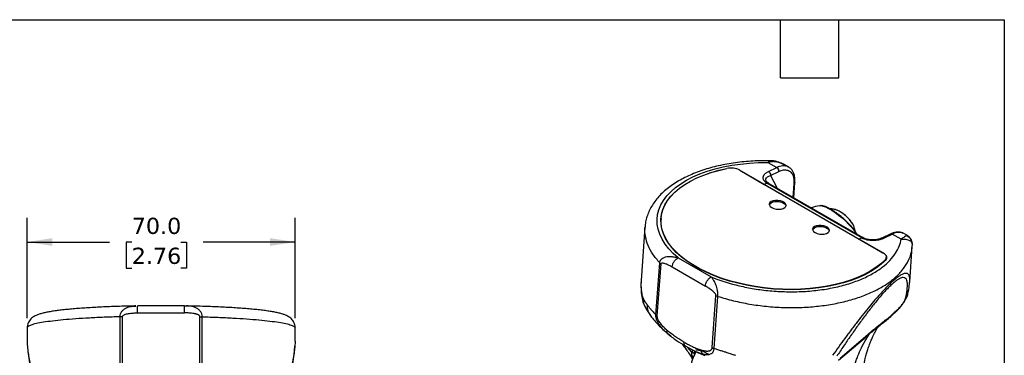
# Model space of a CAD drawing. Header units: millimetres. Extents: x 13 to 546, y 13 to 419.
# Tile 23 of 23: x 289 to 546, y 331 to 419. Entities that reach past the tile are written whole.
import ezdxf

# ---------------------------------------------------------------- set-up
doc = ezdxf.new("R2010")
doc.units = ezdxf.units.MM
doc.header["$LTSCALE"] = 2
doc.linetypes.add('SLD-Solid', pattern=[0])
doc.layers.add('DIMENSIONS', color=140, linetype='SLD-Solid', lineweight=25)
doc.layers.add('TEXT', color=140, linetype='SLD-Solid', lineweight=25)
doc.styles.add('SLDTEXTSTYLE0', font='VERDANA.TTF')
doc.dimstyles.new('SLDDIMSTYLE1', dxfattribs={"dimtxt": 4.316016, "dimasz": 6.604, "dimexe": 0, "dimexo": 0.0625, "dimgap": 1.079004, "dimtad": 0, "dimtih": 1, "dimtoh": 1, "dimrnd": 1e-09, "dimzin": 4, "dimdsep": 46, "dimtxsty": 'SLDTEXTSTYLE0', "dimsah": 1, "dimcen": 0.09, "dimadec": 0, "dimazin": 1, "dimtfac": 1, "dimtofl": 0, "dimtmove": 0, "dimatfit": 3, "dimfxl": 0, "dimfrac": 2, "dimtolj": 1, "dimtzin": 12, "dimarcsym": 0})

# ---------------------------------------------------------------- blocks, each defined once
blk = doc.blocks.new('_D_5')
at = {"layer": 'DIMENSIONS'}
for p, q in [((290.88, 341.08), (290.88, 367.33)), ((360.88, 341.08), (360.88, 367.33)), ((290.88, 360.98), (312.36, 360.98)), ((318.21, 360.98), (316.76, 360.98)), ((316.76, 360.98), (316.76, 354.12)), ((331.03, 360.98), (332.48, 360.98)), ((332.48, 360.98), (332.48, 354.12)), ((360.88, 360.98), (336.88, 360.98)), ((316.76, 354.12), (318.21, 354.12)), ((332.48, 354.12), (331.03, 354.12))]:
    blk.add_line(p, q, dxfattribs=at)
for points in [[(290.88, 360.98), (297.49, 359.97), (297.49, 362)], [(360.88, 360.98), (354.28, 362), (354.28, 359.97)]]:
    blk.add_solid(points, dxfattribs=at)
at = {"layer": 'DIMENSIONS', "char_height": 4.233, "attachment_point": 1, "style": 'SLDTEXTSTYLE0'}
for s, insert in [('70.0', (318.21, 367.33)), ('2.76', (318.21, 359.5))]:
    blk.add_mtext(s, dxfattribs=dict(at, insert=insert))

msp = doc.modelspace()

# ---------------------------------------------------------------- linework, layer by layer
for p, q in [((484.365, 381.796), (486.699, 380.449)), ((487.288, 381.796), (487.406, 381.732)), ((489.767, 380.568), (488.848, 381.098)), ((473.605, 380.212), (473.606, 380.214)), ((477.048, 379.737), (483.422, 376.057)), ((477.048, 379.737), (514.396, 358.177)), ((484.518, 379.41), (486.699, 380.449)), ((485.034, 378.404), (487.215, 379.443)), ((485.034, 378.404), (486.801, 375.049)), ((484.114, 376.387), (483.422, 376.057)), ((484.111, 376.386), (483.422, 376.057)), ((483.422, 376.057), (508.171, 361.77)), ((508.86, 362.098), (484.111, 376.386)), ((509.21, 362.113), (484.462, 376.399)), ((491.149, 376.234), (490.891, 372.687)), ((491.096, 372.57), (491.384, 376.546)), ((497.806, 370.483), (498.076, 370.499)), ((456.415, 366.333), (456.406, 366.28)), ((456.458, 367.17), (456.437, 366.872)), ((452.251, 364.875), (451.24, 350.949)), ((516.428, 363.102), (514.247, 362.064)), ((514.64, 362.021), (516.821, 363.059)), ((519.155, 361.712), (516.821, 363.059)), ((520.809, 362.648), (519.89, 363.178)), ((520.785, 362.65), (520.807, 362.644)), ((508.863, 362.1), (508.171, 361.77)), ((508.86, 362.098), (508.171, 361.77)), ((514.545, 358.091), (508.171, 361.77)), ((522.042, 360.378), (522.087, 360.182)), ((522.065, 359.864), (522.082, 360.236)), ((522.071, 360.38), (522.071, 360.658)), ((514.545, 358.085), (514.545, 358.091)), ((521.397, 350.574), (522.067, 359.807)), ((455.109, 341.934), (456.098, 355.551)), ((455.475, 341.651), (456.464, 355.268)), ((460.884, 356.855), (469.557, 351.848)), ((514.952, 356.08), (514.971, 356.339)), ((515.251, 356.658), (515.273, 356.955)), ((459.352, 354.486), (468.024, 349.479)), ((521.367, 350.278), (521.391, 350.574)), ((469.801, 333.381), (470.789, 346.999)), ((470.303, 333.162), (471.291, 346.78)), ((318.637, 344.203), (319.298, 344.242)), ((332.022, 344.277), (319.726, 344.277)), ((319.75, 344.223), (319.75, 344.251)), ((319.75, 342.451), (332.015, 342.451)), ((332.977, 344.218), (331.983, 344.26)), ((332.015, 344.222), (332.015, 344.251)), ((333.145, 344.209), (332.471, 344.245)), ((452.362, 343.745), (453.769, 341.618)), ((452.383, 343.834), (452.42, 343.754)), ((516.766, 341.816), (517.906, 342.893)), ((315.138, 325.468), (315.139, 341.447)), ((315.752, 325.477), (315.753, 341.455)), ((336.012, 325.477), (336.012, 341.455)), ((336.626, 325.468), (336.626, 341.447)), ((290.882, 338.544), (290.882, 335.064)), ((360.882, 335.047), (360.882, 338.544)), ((458.985, 336.361), (458.149, 337.046)), ((458.244, 336.958), (458.984, 336.36)), ((502.786, 330.063), (510.102, 336.331)), ((503.209, 330.606), (510.525, 336.875)), ((510.525, 336.875), (510.101, 336.332)), ((462.147, 334.103), (463.068, 332.83)), ((462.747, 333.844), (464.868, 332.728)), ((464.524, 332.156), (463.487, 333.454)), ((464.425, 332.926), (464.857, 332.709)), ((465.19, 332.154), (465.331, 332.485))]:
    msp.add_line(p, q)
at = {"flags": 128}
for points in [[(460.884, 356.855), (459.59, 358.019), (458.46, 359.224), (457.5, 360.462), (456.716, 361.726), (456.111, 363.008), (455.691, 364.302), (455.457, 365.599), (455.41, 366.892), (455.552, 368.173), (455.881, 369.435), (456.394, 370.67), (457.09, 371.871), (457.964, 373.031), (459.011, 374.143), (460.225, 375.2), (461.598, 376.197), (463.123, 377.128), (464.79, 377.986), (466.591, 378.767), (468.513, 379.466), (470.546, 380.08), (472.678, 380.604), (474.896, 381.036), (477.188, 381.373), (479.539, 381.612), (481.936, 381.754), (484.365, 381.796)], [(515.12, 356.248), (513.981, 355.197), (512.683, 354.204), (511.233, 353.275), (509.64, 352.416), (507.912, 351.632), (506.062, 350.927), (504.099, 350.306), (502.035, 349.772), (499.884, 349.329), (497.657, 348.98), (495.369, 348.725), (493.032, 348.568), (490.661, 348.509), (488.27, 348.548), (485.874, 348.685), (483.486, 348.919), (481.122, 349.249), (478.795, 349.673), (476.519, 350.188), (474.308, 350.791), (472.176, 351.479), (470.134, 352.247), (468.196, 353.091), (466.372, 354.006), (464.674, 354.986), (463.112, 356.025), (461.696, 357.118), (460.433, 358.257), (459.332, 359.436), (458.399, 360.648), (457.64, 361.885), (457.058, 363.14), (456.659, 364.406), (456.443, 365.675), (456.413, 366.939), (456.568, 368.19), (456.908, 369.422), (457.431, 370.626), (458.133, 371.797), (459.01, 372.925), (460.057, 374.006), (461.268, 375.031), (462.635, 375.996), (464.151, 376.895), (465.806, 377.721), (467.589, 378.47), (469.492, 379.138), (471.501, 379.72), (473.606, 380.214)], [(514.971, 356.339), (513.838, 355.29), (512.546, 354.299), (511.102, 353.372), (509.515, 352.514), (507.794, 351.731), (505.95, 351.027), (503.993, 350.406), (501.937, 349.873), (499.792, 349.431), (497.572, 349.081), (495.29, 348.827), (492.96, 348.669), (490.596, 348.609), (488.212, 348.647), (485.822, 348.783), (483.441, 349.016), (481.083, 349.345), (478.762, 349.767), (476.492, 350.28), (474.287, 350.882), (472.16, 351.567), (470.124, 352.333), (468.191, 353.175), (466.372, 354.087), (464.679, 355.065), (463.122, 356.101), (461.71, 357.191), (460.451, 358.327), (459.353, 359.503), (458.423, 360.712), (457.666, 361.945), (457.087, 363.197), (456.69, 364.459), (456.476, 365.725), (456.447, 366.985), (456.603, 368.233), (456.944, 369.461), (457.466, 370.662), (458.168, 371.829), (459.044, 372.954), (460.09, 374.031), (461.3, 375.053), (462.665, 376.015), (464.178, 376.91), (465.83, 377.733), (467.61, 378.479), (469.509, 379.144), (471.514, 379.723), (473.615, 380.214)], [(484.712, 370.724), (484.863, 370.984), (485.21, 371.258), (485.705, 371.457), (486.305, 371.564), (486.955, 371.569), (487.598, 371.472), (488.178, 371.281), (488.641, 371.013), (488.948, 370.693), (489.064, 370.408)], [(485.349, 369.977), (485.876, 369.745), (486.495, 369.599), (487.149, 369.552), (487.781, 369.609), (488.334, 369.764), (488.76, 370.003), (489.021, 370.306), (489.093, 370.645), (488.97, 370.99), (488.663, 371.311), (488.199, 371.578), (487.62, 371.769), (486.977, 371.866), (486.326, 371.861), (485.727, 371.754), (485.232, 371.555), (484.884, 371.281), (484.716, 370.957), (484.742, 370.611), (484.959, 370.274), (485.349, 369.977)], [(498.076, 370.499), (498.16, 370.495), (498.731, 370.389), (499.411, 370.149), (500.182, 369.782), (501.022, 369.296), (501.91, 368.706), (502.821, 368.028), (503.73, 367.28), (504.612, 366.482), (505.443, 365.657), (506.2, 364.827), (506.863, 364.014), (507.414, 363.24), (507.507, 363.095)], [(456.437, 366.872), (456.426, 366.688), (456.419, 365.981)], [(496.663, 363.445), (497.19, 363.213), (497.808, 363.068), (498.462, 363.021), (499.094, 363.078), (499.648, 363.233), (500.074, 363.472), (500.334, 363.775), (500.407, 364.114), (500.284, 364.459), (499.977, 364.779), (499.513, 365.047), (498.934, 365.238), (498.29, 365.335), (497.64, 365.33), (497.041, 365.223), (496.545, 365.024), (496.198, 364.75), (496.03, 364.425), (496.056, 364.079), (496.273, 363.743), (496.663, 363.445)], [(506.544, 365.648), (506.721, 365.295), (506.735, 365.261)], [(496.026, 364.193), (496.177, 364.452), (496.524, 364.727), (497.019, 364.926), (497.618, 365.033), (498.269, 365.038), (498.912, 364.941), (499.491, 364.75), (499.955, 364.482), (500.262, 364.161), (500.377, 363.877)], [(514.396, 358.177), (514.698, 357.976), (514.942, 357.755), (515.122, 357.521), (515.234, 357.278), (515.275, 357.032), (515.244, 356.79), (515.142, 356.557), (514.971, 356.339)], [(515.12, 356.248), (515.292, 356.467), (515.394, 356.7), (515.426, 356.943), (515.385, 357.189), (515.273, 357.433), (515.093, 357.668), (514.848, 357.889), (514.545, 358.091)]]:
    msp.add_lwpolyline(points, dxfattribs=at)
for centre, radius, start, end in [((488.349, 377.625), 3.271, 65.1657, 120.29995), ((474.658, 375.141), 5.18, 62.51677, 101.71731), ((474.662, 375.149), 5.172, 62.51667, 101.68042), ((486.07, 379.491), 1.145, 357.60581, 56.74785), ((484.299, 376.066), 0.371, 64.01194, 120.43999), ((486.71, 367.211), 4.357, 80.652, 104.98286), ((499.289, 361.608), 8.998, 99.48314, 113.14641), ((498.685, 360.873), 9.196, 31.27965, 68.17128), ((498.023, 360.68), 4.357, 80.65591, 104.97899), ((516.584, 362.713), 0.419, 55.61587, 111.88753), ((518.467, 360.252), 3.254, 64.0696, 120.38233), ((509.051, 361.756), 0.392, 68.88092, 119.18321), ((514.338, 356.738), 0.917, 326.2597, 355.01952), ((514.438, 356.543), 0.882, 356.24047, 20.31775), ((473.063, 327.185), 8.998, 145.20505, 170.73127)]:
    msp.add_arc(centre, radius, start, end)
for points, knots in [([(485.074, 382.23), (484.516, 382.239), (483.167, 382.261), (481.045, 382.192), (478.718, 382.039), (476.428, 381.793), (474.185, 381.459), (471.999, 381.037), (469.88, 380.528), (467.836, 379.933), (465.876, 379.252), (464.01, 378.487), (462.247, 377.64), (460.595, 376.711), (459.065, 375.703), (457.667, 374.619), (456.412, 373.464), (455.308, 372.246), (454.366, 370.973), (453.592, 369.655), (452.986, 368.304), (452.56, 366.93), (452.32, 365.786), (452.283, 365.1), (452.272, 364.882)], [0, 0, 0, 0, 0.0334681, 0.0809182, 0.128406, 0.1759462, 0.2235539, 0.2712443, 0.3190321, 0.3669308, 0.4149504, 0.4630955, 0.5113597, 0.5597194, 0.6081158, 0.6564308, 0.7045165, 0.7521858, 0.7992409, 0.8455205, 0.8909495, 0.9355673, 0.9795247, 1, 1, 1, 1]), ([(484.365, 381.796), (484.549, 382.007), (484.782, 382.277), (485.022, 382.204), (485.073, 382.188)], [0, 0, 0, 0, 0.78523468, 1, 1, 1, 1]), ([(487.406, 381.732), (487.336, 381.753), (487.196, 381.796), (486.983, 381.85), (486.768, 381.896), (486.551, 381.934), (486.33, 381.962), (486.108, 381.981), (485.861, 381.99), (485.573, 381.986), (485.223, 381.959), (484.814, 381.901), (484.521, 381.832), (484.365, 381.796)], [0, 0, 0, 0, 0.0690391, 0.1388059, 0.2093426, 0.2806898, 0.3528868, 0.4259717, 0.4999808, 0.5961756, 0.7115581, 0.8461601, 1, 1, 1, 1]), ([(487.314, 381.809), (486.981, 381.915), (486.336, 382.12), (485.585, 382.237), (485.166, 382.229), (485.071, 382.227)], [0, 0, 0, 0, 0.4523023, 0.8751577, 1, 1, 1, 1]), ([(488.848, 381.073), (488.748, 381.139), (488.258, 381.462), (487.698, 381.667), (487.253, 381.831)], [0, 0, 0, 0, 0.2040063, 1, 1, 1, 1]), ([(487.406, 381.732), (487.663, 381.64), (488.149, 381.464), (488.626, 381.24), (488.837, 381.103), (488.847, 381.097)], [0, 0, 0, 0, 0.5140881, 0.9763891, 1, 1, 1, 1]), ([(484.114, 376.387), (484.074, 376.41), (483.994, 376.458), (483.884, 376.532), (483.779, 376.608), (483.682, 376.687), (483.592, 376.768), (483.509, 376.852), (483.433, 376.938), (483.291, 377.121), (483.138, 377.415), (483.095, 377.755), (483.134, 378.031), (483.205, 378.245), (483.319, 378.458), (483.478, 378.669), (483.678, 378.873), (483.92, 379.067), (484.198, 379.249), (484.411, 379.356), (484.518, 379.41)], [0, 0, 0, 0, 0.02666149, 0.05319552, 0.07967299, 0.10616526, 0.13274354, 0.1594784, 0.18643913, 0.21369334, 0.32898085, 0.44770595, 0.5111824, 0.57583947, 0.64335463, 0.71202036, 0.78385454, 0.85537065, 0.92720865, 1, 1, 1, 1]), ([(483.927, 376.881), (483.885, 376.974), (483.793, 377.175), (483.84, 377.571), (484.179, 378.033), (484.748, 378.28), (485.034, 378.404)], [0, 0, 0, 0, 0.1486816, 0.322135, 0.6592225, 1, 1, 1, 1]), ([(484.518, 379.41), (484.666, 379.325), (484.808, 379.166), (484.999, 378.794), (485.047, 378.582), (485.034, 378.404)], [0, 0, 0, 0, 0.5, 0.5, 1, 1, 1, 1]), ([(487.215, 379.443), (487.628, 379.64), (488.037, 379.765), (488.81, 379.864), (489.175, 379.837), (489.833, 379.633), (490.126, 379.456), (490.616, 378.966), (490.813, 378.653), (490.955, 378.284)], [0, 0, 0, 0, 0.25, 0.25, 0.5, 0.5, 0.75, 0.75, 1, 1, 1, 1]), ([(491.148, 378.863), (491.093, 378.999), (490.938, 379.377), (490.579, 379.908), (490.141, 380.354), (489.815, 380.522), (489.702, 380.581)], [0, 0, 0, 0, 0.1838317, 0.5113382, 0.8295936, 1, 1, 1, 1]), ([(490.955, 378.284), (491.015, 378.358), (491.135, 378.505), (491.188, 378.73), (491.14, 378.847), (491.122, 378.891)], [0, 0, 0, 0, 0.3811997, 0.7623994, 1, 1, 1, 1]), ([(490.955, 378.284), (490.981, 378.212), (491.006, 378.141), (491.049, 377.989), (491.067, 377.912), (491.116, 377.672), (491.139, 377.504), (491.167, 377.157), (491.173, 376.977), (491.171, 376.611), (491.161, 376.423), (491.149, 376.234)], [0, 0, 0, 0, 0.125, 0.125, 0.25, 0.25, 0.5, 0.5, 0.75, 0.75, 1, 1, 1, 1]), ([(491.38, 376.486), (491.4, 376.923), (491.441, 377.807), (491.235, 378.541), (491.13, 378.912)], [0, 0, 0, 0, 0.493766, 1, 1, 1, 1]), ([(484.483, 376.39), (484.348, 376.476), (484.083, 376.646), (483.973, 376.808), (483.918, 376.889)], [0, 0, 0, 0, 0.50592631, 1, 1, 1, 1]), ([(491.378, 376.501), (491.378, 376.495), (491.382, 376.457), (491.346, 376.389), (491.272, 376.302), (491.19, 376.257), (491.149, 376.234)], [0, 0, 0, 0, 0.0559905, 0.3706604, 0.6853302, 1, 1, 1, 1]), ([(502.45, 368.426), (502.31, 368.531), (501.893, 368.844), (501.214, 369.288), (500.433, 369.746), (499.697, 370.108), (499.017, 370.36), (498.509, 370.494), (498.24, 370.49), (498.159, 370.489)], [0, 0, 0, 0, 0.0840426, 0.2492555, 0.4151918, 0.582357, 0.7516187, 0.9244966, 1, 1, 1, 1]), ([(502.125, 369.397), (502.074, 369.413), (501.716, 369.528), (501.192, 369.622), (500.717, 369.648), (500.568, 369.655)], [0, 0, 0, 0, 0.10054362, 0.71605905, 1, 1, 1, 1]), ([(506.586, 365.583), (506.534, 365.676), (506.377, 365.957), (506.035, 366.433), (505.542, 367.006), (504.995, 367.555), (504.412, 368.068), (503.813, 368.53), (503.214, 368.921), (502.657, 369.225), (502.31, 369.337), (502.147, 369.389)], [0, 0, 0, 0, 0.0630639, 0.1904136, 0.3103586, 0.4265719, 0.5415649, 0.6567775, 0.7732975, 0.893304, 1, 1, 1, 1]), ([(506.348, 364.784), (506.219, 364.938), (505.882, 365.342), (505.251, 366.004), (504.486, 366.749), (503.68, 367.463), (502.993, 368.029), (502.585, 368.327), (502.45, 368.426)], [0, 0, 0, 0, 0.1215542, 0.3176906, 0.5133045, 0.7087044, 0.9041307, 1, 1, 1, 1]), ([(507.161, 363.745), (507.108, 364.011), (507.003, 364.538), (506.814, 365.04), (506.72, 365.289)], [0, 0, 0, 0, 0.5051226, 1, 1, 1, 1]), ([(456.098, 355.551), (455.472, 356.287), (454.221, 357.759), (452.989, 360.071), (452.329, 362.405), (452.106, 364.024), (452.258, 364.835), (452.267, 364.881)], [0, 0, 0, 0, 0.2462848, 0.4925696, 0.7388544, 0.9851392, 1, 1, 1, 1]), ([(507.627, 363.026), (507.622, 363.035), (507.493, 363.267), (507.163, 363.753), (506.734, 364.337), (506.432, 364.688), (506.348, 364.784)], [0, 0, 0, 0, 0.0171879, 0.4330833, 0.8438963, 1, 1, 1, 1]), ([(519.824, 363.192), (519.736, 363.245), (519.454, 363.417), (518.899, 363.552), (518.191, 363.598), (517.444, 363.488), (516.852, 363.297), (516.512, 363.141), (516.428, 363.102)], [0, 0, 0, 0, 0.0923977, 0.2966135, 0.5016646, 0.7119427, 0.9289964, 1, 1, 1, 1]), ([(520.536, 362.607), (520.437, 362.544), (520.251, 362.458), (519.888, 362.244), (519.752, 362.16), (519.464, 361.959), (519.312, 361.844), (519.155, 361.712)], [0, 0, 0, 0, 0.5, 0.5, 0.75, 0.75, 1, 1, 1, 1]), ([(520.536, 362.607), (520.595, 362.638), (520.691, 362.689), (520.759, 362.661), (520.785, 362.65)], [0, 0, 0, 0, 0.6246897, 1, 1, 1, 1]), ([(522.046, 360.632), (522.041, 360.729), (522.022, 361.087), (521.736, 361.659), (521.228, 362.259), (520.763, 362.493), (520.536, 362.607)], [0, 0, 0, 0, 0.1121755, 0.4129543, 0.7137335, 1, 1, 1, 1]), ([(522.074, 360.626), (522.028, 360.871), (521.934, 361.37), (521.556, 362.011), (521.153, 362.45), (520.862, 362.595), (520.778, 362.637)], [0, 0, 0, 0, 0.2860869, 0.5819529, 0.8792985, 1, 1, 1, 1]), ([(469.557, 351.848), (471.458, 351.076), (473.619, 350.357), (477.216, 349.449), (478.474, 349.176), (481.089, 348.702), (482.447, 348.503), (485.236, 348.195), (486.667, 348.085), (489.567, 347.97), (491.036, 347.964), (493.97, 348.063), (495.435, 348.168), (498.316, 348.491), (499.731, 348.709), (502.469, 349.254), (503.791, 349.58), (506.303, 350.329), (507.493, 350.752), (509.712, 351.678), (510.741, 352.181), (512.62, 353.247), (513.47, 353.81), (514.985, 354.974), (515.65, 355.576), (516.799, 356.798), (517.284, 357.418), (518.486, 359.28), (518.95, 360.522), (519.155, 361.712)], [0, 0, 0, 0, 0.125, 0.125, 0.1875, 0.1875, 0.25, 0.25, 0.3125, 0.3125, 0.375, 0.375, 0.4375, 0.4375, 0.5, 0.5, 0.5625, 0.5625, 0.625, 0.625, 0.6875, 0.6875, 0.75, 0.75, 0.8125, 0.8125, 0.875, 0.875, 1, 1, 1, 1]), ([(508.863, 362.1), (508.924, 362.121), (509.048, 362.162), (509.169, 362.155), (509.208, 362.114), (509.21, 362.112)], [0, 0, 0, 0, 0.4864369, 0.9728746, 1, 1, 1, 1]), ([(508.863, 362.1), (508.911, 362.073), (509.008, 362.019), (509.213, 361.918), (509.601, 361.759), (510.215, 361.581), (511.008, 361.456), (511.816, 361.42), (512.607, 361.465), (513.214, 361.561), (513.685, 361.671), (514.066, 361.783), (514.392, 361.906), (514.584, 361.994), (514.64, 362.021)], [0, 0, 0, 0, 0.0312723, 0.0625254, 0.125048, 0.2498541, 0.3742901, 0.4998098, 0.6249497, 0.7499237, 0.8039819, 0.8749894, 0.9629816, 1, 1, 1, 1]), ([(514.27, 362.074), (513.839, 361.91), (513.208, 361.669), (512.171, 361.555), (511.43, 361.547), (510.728, 361.614), (510.107, 361.745), (509.582, 361.918), (509.316, 362.06), (509.189, 362.128)], [0, 0, 0, 0, 0.2981592, 0.4364568, 0.5665505, 0.6880917, 0.8008436, 0.9047652, 1, 1, 1, 1]), ([(514.64, 362.021), (514.565, 362.055), (514.421, 362.12), (514.302, 362.077), (514.246, 362.057)], [0, 0, 0, 0, 0.5264423, 1, 1, 1, 1]), ([(519.155, 361.712), (519.589, 361.743), (520.438, 361.802), (521.411, 361.418), (521.979, 360.907), (522.024, 360.528), (522.042, 360.378)], [0, 0, 0, 0, 0.2887922, 0.5650609, 0.827965, 1, 1, 1, 1]), ([(471.291, 346.78), (472.628, 346.383), (475.303, 345.588), (479.572, 344.73), (483.944, 344.136), (488.373, 343.837), (492.781, 343.834), (497.099, 344.126), (501.258, 344.71), (505.192, 345.576), (508.837, 346.71), (512.136, 348.094), (515.036, 349.705), (517.488, 351.519), (519.46, 353.506), (520.9, 355.635), (521.812, 357.761), (521.965, 359.194), (522.036, 359.856)], [0, 0, 0, 0, 0.0630573, 0.1261147, 0.189172, 0.2522294, 0.3152867, 0.378344, 0.4414014, 0.5044587, 0.567516, 0.6305734, 0.6936307, 0.7566881, 0.8197454, 0.8828027, 0.9458601, 1, 1, 1, 1]), ([(456.098, 355.551), (456.102, 355.592), (456.111, 355.672), (456.136, 355.79), (456.169, 355.904), (456.211, 356.014), (456.261, 356.121), (456.319, 356.223), (456.385, 356.321), (456.459, 356.414), (456.54, 356.502), (456.628, 356.585), (456.851, 356.768), (457.284, 357.001), (457.866, 357.151), (458.398, 357.208), (458.844, 357.214), (459.319, 357.184), (459.82, 357.113), (460.346, 357.007), (460.702, 356.906), (460.884, 356.855)], [0, 0, 0, 0, 0.022706, 0.0452848, 0.0677805, 0.0902371, 0.1126988, 0.1352094, 0.1578116, 0.1805473, 0.2034571, 0.2265799, 0.2499528, 0.3682508, 0.4998488, 0.5729244, 0.6500361, 0.7312668, 0.8166622, 0.9062405, 1, 1, 1, 1]), ([(456.464, 355.268), (456.471, 355.364), (456.523, 355.431), (456.682, 355.506), (456.786, 355.516), (457.012, 355.504), (457.135, 355.482), (457.39, 355.416), (457.522, 355.374), (457.927, 355.224), (458.207, 355.096), (458.774, 354.811), (459.061, 354.653), (459.352, 354.486)], [0, 0, 0, 0, 0.125, 0.125, 0.25, 0.25, 0.375, 0.375, 0.5, 0.5, 0.75, 0.75, 1, 1, 1, 1]), ([(459.352, 354.486), (459.366, 354.686), (459.412, 354.916), (459.58, 355.4), (459.702, 355.652), (460.001, 356.114), (460.177, 356.323), (460.536, 356.654), (460.718, 356.776), (460.884, 356.855)], [0, 0, 0, 0, 0.25, 0.25, 0.5, 0.5, 0.75, 0.75, 1, 1, 1, 1]), ([(521.391, 350.574), (521.399, 350.657), (521.425, 350.955), (521.416, 351.394), (521.357, 351.875), (521.235, 352.259), (521.051, 352.548), (520.8, 352.734), (520.487, 352.814), (520.137, 352.789), (519.767, 352.685), (519.392, 352.524), (518.914, 352.262), (518.305, 351.855), (517.525, 351.241), (516.652, 350.469), (515.702, 349.552), (514.692, 348.506), (513.564, 347.275), (512.289, 345.816), (510.863, 344.112), (509.348, 342.234), (507.746, 340.185), (506.096, 338.015), (504.457, 335.804), (502.843, 333.584), (501.799, 332.117), (501.266, 331.368)], [0, 0, 0, 0, 0.0161897, 0.0587834, 0.0992644, 0.1377102, 0.1763476, 0.2130825, 0.2480593, 0.2814452, 0.3068229, 0.3314686, 0.3554988, 0.3906547, 0.4251653, 0.4609981, 0.4971165, 0.5323294, 0.5690695, 0.6138364, 0.6615777, 0.7127061, 0.7670811, 0.8255355, 0.8843744, 0.9410316, 1, 1, 1, 1]), ([(451.249, 350.977), (451.219, 350.378), (451.156, 349.151), (451.318, 347.239), (451.674, 345.307), (452.132, 344.269), (452.364, 343.743)], [0, 0, 0, 0, 0.23939, 0.4913105, 0.7421057, 1, 1, 1, 1]), ([(451.245, 350.948), (451.234, 350.803), (451.208, 350.475), (451.199, 349.862), (451.216, 349.162), (451.273, 348.452), (451.355, 347.815), (451.465, 347.23), (451.61, 346.675), (451.737, 346.382), (451.801, 346.234)], [0, 0, 0, 0, 0.0880829, 0.1996303, 0.3615698, 0.5004659, 0.6174174, 0.7443949, 0.8702588, 1, 1, 1, 1]), ([(468.024, 349.479), (468.041, 349.701), (468.093, 349.941), (468.264, 350.419), (468.382, 350.657), (468.666, 351.096), (468.831, 351.296), (469.185, 351.628), (469.372, 351.76), (469.557, 351.848)], [0, 0, 0, 0, 0.25, 0.25, 0.5, 0.5, 0.75, 0.75, 1, 1, 1, 1]), ([(471.291, 346.78), (471.293, 346.815), (471.297, 346.888), (471.303, 347.007), (471.304, 347.155), (471.298, 347.329), (471.287, 347.5), (471.274, 347.697), (471.25, 347.897), (471.215, 348.119), (471.144, 348.516), (471.006, 349.091), (470.778, 349.777), (470.513, 350.396), (470.245, 350.899), (469.922, 351.397), (469.697, 351.675), (469.557, 351.848)], [0, 0, 0, 0, 0.01875813, 0.03962549, 0.06251031, 0.09389454, 0.12501097, 0.1449099, 0.18751405, 0.21911247, 0.25006225, 0.37635657, 0.50006544, 0.61989397, 0.75007553, 0.84413848, 1, 1, 1, 1]), ([(520.339, 346.309), (520.365, 346.431), (520.418, 346.672), (520.489, 347.022), (520.553, 347.36), (520.63, 347.804), (520.71, 348.336), (520.789, 349.063), (520.818, 349.763), (520.775, 350.411), (520.648, 351.02), (520.35, 351.549), (519.83, 351.741), (519.237, 351.633), (518.695, 351.402), (518.051, 351.004), (517.31, 350.435), (516.481, 349.697), (515.584, 348.808), (514.641, 347.796), (513.344, 346.319), (511.69, 344.294), (509.728, 341.732), (507.808, 339.104), (506.255, 336.898), (505.032, 335.123), (504.132, 333.799), (503.233, 332.461), (502.646, 331.575), (502.348, 331.124)], [0, 0, 0, 0, 0.0161696, 0.03206599, 0.04769155, 0.06304877, 0.09498685, 0.12600736, 0.17629885, 0.21396824, 0.25158116, 0.31409425, 0.37634729, 0.40740219, 0.43837247, 0.46928756, 0.50015169, 0.53101406, 0.56190458, 0.59284524, 0.623871, 0.68605956, 0.74852533, 0.81118713, 0.87402497, 0.90501138, 0.93696448, 0.96791559, 1, 1, 1, 1]), ([(520.892, 347.42), (521.059, 348.185), (521.286, 349.216), (521.325, 350.061), (521.336, 350.279)], [0, 0, 0, 0, 0.7421295, 1, 1, 1, 1]), ([(470.789, 346.999), (470.791, 347.022), (470.79, 347.047), (470.783, 347.1), (470.776, 347.13), (470.759, 347.185), (470.743, 347.229), (470.721, 347.274), (470.706, 347.305), (470.697, 347.322), (470.658, 347.393), (470.601, 347.481), (470.518, 347.59), (470.472, 347.646), (470.451, 347.67), (470.437, 347.686), (470.429, 347.696), (470.374, 347.758), (470.295, 347.844), (470.191, 347.946), (470.136, 347.997), (470.112, 348.02), (470.096, 348.034), (470.087, 348.043), (470.022, 348.102), (469.932, 348.182), (469.818, 348.276), (469.759, 348.324), (469.734, 348.344), (469.717, 348.358), (469.707, 348.366), (469.58, 348.466), (469.388, 348.61), (469.142, 348.781), (469.014, 348.868), (468.948, 348.911), (468.92, 348.93), (468.901, 348.942), (468.89, 348.95), (468.624, 349.124), (468.338, 349.298), (468.024, 349.479)], [0, 0, 0, 0, 0.03125, 0.03125, 0.0625, 0.0625, 0.09375, 0.109375, 0.109375, 0.125, 0.125, 0.1875, 0.21875, 0.234375, 0.2421875, 0.2421875, 0.25, 0.25, 0.3125, 0.34375, 0.359375, 0.3671875, 0.3671875, 0.375, 0.375, 0.4375, 0.46875, 0.484375, 0.4921875, 0.4921875, 0.5, 0.5, 0.625, 0.6875, 0.71875, 0.734375, 0.7421875, 0.7421875, 0.75, 0.75, 1, 1, 1, 1]), ([(517.879, 342.868), (518.201, 343.187), (518.678, 343.66), (519.347, 344.476), (519.824, 345.133), (520.242, 345.803), (520.667, 346.611), (520.809, 347.112), (520.901, 347.435)], [0, 0, 0, 0, 0.2688704, 0.397697, 0.5256056, 0.6524255, 0.7754282, 1, 1, 1, 1]), ([(520.857, 347.425), (520.846, 347.315), (520.803, 346.9), (520.536, 346.559), (520.339, 346.309)], [0, 0, 0, 0, 0.26479787, 1, 1, 1, 1]), ([(451.801, 346.234), (451.832, 346.172), (451.906, 346.025), (452.045, 345.772), (452.226, 345.474), (452.461, 345.113), (452.648, 344.856), (452.753, 344.711)], [0, 0, 0, 0, 0.12191045, 0.28857679, 0.49999831, 0.71785761, 1, 1, 1, 1]), ([(451.801, 346.234), (451.816, 345.711), (451.84, 344.857), (452.231, 344.12), (452.383, 343.834)], [0, 0, 0, 0, 0.6119848, 1, 1, 1, 1]), ([(452.753, 344.711), (452.807, 344.638), (452.913, 344.493), (453.082, 344.272), (453.255, 344.049), (453.434, 343.825), (453.617, 343.601), (453.85, 343.321), (454.163, 342.954), (454.59, 342.472), (454.927, 342.122), (455.109, 341.934)], [0, 0, 0, 0, 0.0855412, 0.1701887, 0.2539501, 0.3368334, 0.4188468, 0.4999987, 0.6382598, 0.8049208, 1, 1, 1, 1]), ([(452.753, 344.711), (452.792, 344.12), (452.867, 342.976), (453.493, 342.069), (453.796, 341.631)], [0, 0, 0, 0, 0.5164358, 1, 1, 1, 1]), ([(518.191, 343.311), (518.416, 343.525), (518.648, 343.761), (519.111, 344.278), (519.343, 344.56), (519.659, 344.99), (519.758, 345.135), (519.937, 345.414), (520.016, 345.55), (520.218, 345.929), (520.302, 346.143), (520.339, 346.309)], [0, 0, 0, 0, 0.25, 0.25, 0.5, 0.5, 0.625, 0.625, 0.75, 0.75, 1, 1, 1, 1]), ([(319.297, 344.273), (319.171, 344.271), (318.292, 344.256), (316.681, 344.218), (314.492, 344.154), (312.361, 344.076), (310.294, 343.986), (308.303, 343.882), (306.397, 343.766), (304.584, 343.637), (302.873, 343.497), (301.269, 343.346), (299.778, 343.183), (298.403, 343.008), (297.147, 342.82), (296.003, 342.616), (294.957, 342.387), (294.039, 342.13), (293.312, 341.858), (292.731, 341.564), (292.276, 341.265), (291.855, 340.901), (291.472, 340.447), (291.149, 339.894), (290.947, 339.255), (290.858, 338.783), (290.884, 338.549), (290.884, 338.541)], [0, 0, 0, 0, 0.0084432, 0.0588775, 0.1093373, 0.1598275, 0.2103585, 0.2609439, 0.3116011, 0.3623538, 0.413235, 0.4642929, 0.5155996, 0.5672695, 0.6194936, 0.6726177, 0.7273347, 0.785265, 0.8376274, 0.8691429, 0.8951686, 0.9180815, 0.939195, 0.9594863, 0.9794721, 0.9993838, 1, 1, 1, 1]), ([(315.139, 341.447), (315.17, 341.709), (315.233, 342.239), (315.628, 342.9), (316.174, 343.421), (316.999, 343.895), (317.845, 344.174), (318.472, 344.197), (318.637, 344.203)], [0, 0, 0, 0, 0.15188957, 0.30642942, 0.45213979, 0.61423213, 0.89862367, 1, 1, 1, 1]), ([(315.753, 341.455), (315.753, 341.567), (315.818, 341.677), (316.026, 341.864), (316.165, 341.943), (316.473, 342.077), (316.642, 342.131), (316.995, 342.224), (317.179, 342.262), (317.743, 342.356), (318.135, 342.395), (318.933, 342.442), (319.339, 342.451), (319.75, 342.451)], [0, 0, 0, 0, 0.125, 0.125, 0.25, 0.25, 0.375, 0.375, 0.5, 0.5, 0.75, 0.75, 1, 1, 1, 1]), ([(319.75, 342.451), (319.75, 342.71), (319.75, 343.229), (319.75, 343.838), (319.75, 344.194), (319.75, 344.216), (319.75, 344.223)], [0, 0, 0, 0, 0.2900054, 0.5800109, 0.8700163, 1, 1, 1, 1]), ([(332.015, 342.451), (332.015, 342.71), (332.015, 343.229), (332.015, 343.838), (332.015, 344.194), (332.015, 344.216), (332.015, 344.222)], [0, 0, 0, 0, 0.290109, 0.580218, 0.8703269, 1, 1, 1, 1]), ([(336.012, 341.455), (336.012, 341.483), (336.008, 341.511), (335.993, 341.566), (335.981, 341.594), (335.952, 341.646), (335.926, 341.684), (335.893, 341.722), (335.869, 341.746), (335.855, 341.76), (335.795, 341.814), (335.709, 341.876), (335.585, 341.945), (335.517, 341.978), (335.487, 341.992), (335.466, 342.001), (335.454, 342.006), (335.374, 342.041), (335.257, 342.085), (335.107, 342.133), (335.027, 342.156), (334.993, 342.165), (334.969, 342.171), (334.956, 342.175), (334.862, 342.199), (334.731, 342.23), (334.568, 342.263), (334.483, 342.278), (334.447, 342.285), (334.422, 342.289), (334.408, 342.291), (334.226, 342.322), (333.951, 342.359), (333.601, 342.392), (333.418, 342.406), (333.325, 342.413), (333.284, 342.415), (333.257, 342.417), (333.242, 342.418), (332.863, 342.44), (332.458, 342.451), (332.015, 342.451)], [0, 0, 0, 0, 0.03125, 0.03125, 0.0625, 0.0625, 0.09375, 0.109375, 0.109375, 0.125, 0.125, 0.1875, 0.21875, 0.234375, 0.2421875, 0.2421875, 0.25, 0.25, 0.3125, 0.34375, 0.359375, 0.3671875, 0.3671875, 0.375, 0.375, 0.4375, 0.46875, 0.484375, 0.4921875, 0.4921875, 0.5, 0.5, 0.625, 0.6875, 0.71875, 0.734375, 0.7421875, 0.7421875, 0.75, 0.75, 1, 1, 1, 1]), ([(360.861, 338.544), (360.864, 338.685), (360.872, 339.062), (360.71, 339.644), (360.436, 340.228), (360.089, 340.705), (359.707, 341.087), (359.298, 341.398), (358.847, 341.665), (358.303, 341.917), (357.588, 342.172), (356.696, 342.414), (355.607, 342.646), (354.411, 342.854), (353.073, 343.047), (351.637, 343.223), (350.095, 343.386), (348.447, 343.536), (346.697, 343.673), (344.85, 343.799), (342.913, 343.912), (340.896, 344.012), (338.807, 344.1), (336.655, 344.174), (334.542, 344.232), (333.132, 344.26), (332.472, 344.273)], [0, 0, 0, 0, 0.01214069, 0.03259528, 0.05240543, 0.0722455, 0.09291734, 0.11557154, 0.14196554, 0.17499472, 0.22027792, 0.27975633, 0.33342769, 0.39025108, 0.44431519, 0.49699867, 0.54891974, 0.60037419, 0.65152353, 0.70246393, 0.75325637, 0.80394144, 0.85454731, 0.90509429, 0.9555975, 1, 1, 1, 1]), ([(336.626, 341.447), (336.596, 341.717), (336.538, 342.243), (336.13, 342.905), (335.596, 343.415), (334.743, 343.909), (333.906, 344.182), (333.275, 344.204), (333.145, 344.209)], [0, 0, 0, 0, 0.1562962, 0.3045504, 0.4576456, 0.6103282, 0.9202829, 1, 1, 1, 1]), ([(514.997, 340.52), (515.329, 340.772), (515.663, 341.032), (516.355, 341.606), (516.715, 341.923), (517.09, 342.271)], [0, 0, 0, 0, 0.5, 0.5, 1, 1, 1, 1]), ([(516.765, 341.834), (516.8, 341.862), (516.941, 341.975), (517.026, 342.144), (517.09, 342.271)], [0, 0, 0, 0, 0.2459851, 1, 1, 1, 1]), ([(517.894, 342.894), (517.91, 342.905), (518.048, 343.005), (518.124, 343.167), (518.191, 343.311)], [0, 0, 0, 0, 0.11213823, 1, 1, 1, 1]), ([(315.139, 341.447), (313.75, 341.403), (310.973, 341.315), (307.092, 341.126), (303.5, 340.9), (300.268, 340.634), (297.445, 340.336), (295.078, 340.009), (293.2, 339.658), (291.857, 339.29), (291.027, 338.916), (290.939, 338.666), (290.896, 338.544)], [0, 0, 0, 0, 0.1005236, 0.20104719, 0.30157079, 0.40209438, 0.50261798, 0.60314157, 0.70366517, 0.80418877, 0.90471236, 1, 1, 1, 1]), ([(336.626, 341.447), (338.014, 341.403), (340.791, 341.315), (344.672, 341.126), (348.265, 340.9), (351.496, 340.634), (354.319, 340.336), (356.686, 340.009), (358.564, 339.658), (359.907, 339.29), (360.737, 338.916), (360.825, 338.666), (360.868, 338.544)], [0, 0, 0, 0, 0.1005236, 0.20104719, 0.30157079, 0.40209438, 0.50261798, 0.60314157, 0.70366517, 0.80418877, 0.90471236, 1, 1, 1, 1]), ([(453.748, 341.645), (454.397, 340.847), (455.673, 339.275), (457.359, 337.763), (458.188, 337.019)], [0, 0, 0, 0, 0.50788126, 1, 1, 1, 1]), ([(458.149, 337.046), (458.051, 337.132), (457.87, 337.292), (457.514, 337.622), (456.909, 338.22), (456.24, 338.999), (455.682, 339.858), (455.399, 340.435), (455.237, 340.895), (455.163, 341.193), (455.125, 341.427), (455.108, 341.591), (455.103, 341.757), (455.107, 341.869), (455.109, 341.934)], [0, 0, 0, 0, 0.0673022, 0.125044, 0.2500645, 0.4998124, 0.6311626, 0.74991, 0.8131857, 0.8749546, 0.9074491, 0.9374809, 0.9633708, 1, 1, 1, 1]), ([(458.071, 337.866), (457.932, 337.988), (457.792, 338.111), (457.515, 338.366), (457.378, 338.496), (456.971, 338.9), (456.706, 339.185), (456.33, 339.65), (456.208, 339.811), (455.979, 340.147), (455.87, 340.324), (455.68, 340.693), (455.599, 340.886), (455.516, 341.18), (455.495, 341.278), (455.472, 341.469), (455.469, 341.562), (455.475, 341.651)], [0, 0, 0, 0, 0.125, 0.125, 0.25, 0.25, 0.5, 0.5, 0.625, 0.625, 0.75, 0.75, 0.875, 0.875, 0.9375, 0.9375, 1, 1, 1, 1]), ([(510.079, 336.311), (510.505, 336.674), (511.436, 337.466), (512.901, 338.674), (513.916, 339.461), (514.46, 339.883)], [0, 0, 0, 0, 0.2816051, 0.6151529, 1, 1, 1, 1]), ([(510.525, 336.875), (510.719, 337.04), (511.105, 337.37), (511.869, 338.014), (512.813, 338.797), (513.738, 339.542), (514.463, 340.111), (514.819, 340.384), (514.997, 340.52)], [0, 0, 0, 0, 0.1250009, 0.2500019, 0.4999982, 0.7499982, 0.874998, 1, 1, 1, 1]), ([(514.411, 339.846), (514.779, 340.127), (515.527, 340.698), (516.363, 341.453), (516.789, 341.837)], [0, 0, 0, 0, 0.49188153, 1, 1, 1, 1]), ([(514.424, 339.877), (514.513, 339.942), (514.747, 340.112), (514.902, 340.364), (514.997, 340.52)], [0, 0, 0, 0, 0.3841539, 1, 1, 1, 1]), ([(458.149, 337.046), (458.073, 337.124), (458.025, 337.237), (457.998, 337.52), (458.02, 337.688), (458.071, 337.866)], [0, 0, 0, 0, 0.5, 0.5, 1, 1, 1, 1]), ([(462.443, 334.837), (462.367, 334.881), (462.182, 334.989), (461.811, 335.209), (461.331, 335.502), (460.778, 335.856), (460.227, 336.224), (459.68, 336.605), (459.137, 337.003), (458.676, 337.362), (458.322, 337.652), (458.147, 337.801), (458.071, 337.866)], [0, 0, 0, 0, 0.0514919, 0.1256646, 0.2512658, 0.3767379, 0.5020252, 0.6271426, 0.7519667, 0.8762925, 0.9468038, 1, 1, 1, 1]), ([(458.126, 337.065), (458.899, 336.448), (460.434, 335.222), (462.017, 334.279), (462.803, 333.811)], [0, 0, 0, 0, 0.5034325, 1, 1, 1, 1]), ([(505.587, 322.835), (505.655, 323.243), (505.793, 324.062), (506.044, 325.275), (506.33, 326.483), (506.654, 327.681), (507.017, 328.869), (507.42, 330.044), (507.99, 331.543), (508.844, 333.462), (509.864, 335.441), (510.664, 336.617), (510.968, 337.065)], [0, 0, 0, 0, 0.0762787, 0.1533707, 0.231277, 0.3099983, 0.3895356, 0.4698897, 0.5510613, 0.7037548, 0.8874084, 1, 1, 1, 1]), ([(509, 326.409), (509.115, 327.176), (509.323, 328.574), (509.725, 330.383), (510.093, 331.762), (510.402, 332.769), (510.664, 333.548), (510.937, 334.301), (511.282, 335.18), (511.755, 336.262), (512.373, 337.532), (512.884, 338.398), (513.158, 338.862)], [0, 0, 0, 0, 0.1580468, 0.2881438, 0.3905844, 0.465581, 0.5197911, 0.5763184, 0.6498579, 0.7409814, 0.8613657, 1, 1, 1, 1]), ([(290.887, 335.064), (290.886, 334.978), (290.882, 334.659), (290.906, 334.185), (290.946, 333.776), (290.958, 333.655)], [0, 0, 0, 0, 0.2059564, 0.7660384, 1, 1, 1, 1]), ([(360.869, 335.047), (360.873, 334.856), (360.88, 334.466), (360.832, 333.979), (360.807, 333.729)], [0, 0, 0, 0, 0.48794114, 1, 1, 1, 1]), ([(461.94, 334.353), (461.988, 334.296), (462.169, 334.078), (462.324, 333.853), (462.439, 333.687)], [0, 0, 0, 0, 0.2627553, 1, 1, 1, 1]), ([(462.782, 333.838), (462.751, 333.858), (462.645, 333.928), (462.527, 334.141), (462.436, 334.455), (462.441, 334.711), (462.443, 334.837)], [0, 0, 0, 0, 0.1211081, 0.4167019, 0.7122861, 1, 1, 1, 1]), ([(462.443, 334.837), (462.598, 334.749), (462.903, 334.574), (463.357, 334.325), (463.804, 334.089), (464.242, 333.867), (464.723, 333.634), (465.237, 333.398), (465.797, 333.161), (466.343, 332.951), (466.708, 332.834), (466.886, 332.778)], [0, 0, 0, 0, 0.10425963, 0.20656548, 0.30694372, 0.40542205, 0.5020298, 0.63137041, 0.75197264, 0.87933777, 1, 1, 1, 1]), ([(290.958, 333.655), (290.973, 333.477), (291.027, 332.854), (291.198, 331.629), (291.481, 329.96), (291.769, 328.515), (292.007, 327.4), (292.171, 326.658), (292.343, 325.904), (292.512, 325.187), (292.692, 324.429), (292.818, 323.92), (292.892, 323.623)], [0, 0, 0, 0, 0.0657376, 0.230494, 0.4066181, 0.5870263, 0.6548246, 0.7244483, 0.7954607, 0.8637562, 0.9206385, 1, 1, 1, 1]), ([(290.964, 333.654), (290.97, 333.517), (291.007, 332.771), (291.211, 331.161), (291.586, 328.734), (292.118, 325.937), (292.568, 323.904), (292.796, 322.875)], [0, 0, 0, 0, 0.04576541, 0.24774734, 0.47760851, 0.73558116, 1, 1, 1, 1]), ([(360.807, 333.729), (360.792, 333.528), (360.743, 332.862), (360.548, 331.512), (360.238, 329.714), (359.843, 327.769), (359.39, 325.739), (359.047, 324.338), (358.872, 323.623)], [0, 0, 0, 0, 0.0754423, 0.2504298, 0.4385456, 0.6278982, 0.8102303, 1, 1, 1, 1]), ([(358.967, 322.873), (359.232, 324.067), (359.751, 326.413), (360.325, 329.594), (360.693, 332.049), (360.769, 333.299), (360.795, 333.73)], [0, 0, 0, 0, 0.3052602, 0.5995994, 0.8620293, 1, 1, 1, 1]), ([(462.445, 333.692), (462.699, 333.344), (463.274, 332.555), (464.031, 331.438), (464.481, 330.692), (464.683, 330.357)], [0, 0, 0, 0, 0.3030833, 0.686979, 1, 1, 1, 1]), ([(464.424, 332.923), (465.019, 332.626), (466.135, 332.069), (467.326, 331.576), (467.882, 331.345)], [0, 0, 0, 0, 0.5323526, 1, 1, 1, 1]), ([(464.82, 330.625), (464.811, 330.642), (464.721, 330.831), (464.623, 331.109), (464.509, 331.504), (464.466, 331.851), (464.504, 332.055), (464.524, 332.156)], [0, 0, 0, 0, 0.0245058, 0.2679808, 0.5125431, 0.7563078, 1, 1, 1, 1]), ([(464.879, 332.734), (464.853, 332.716), (464.774, 332.663), (464.676, 332.54), (464.58, 332.369), (464.543, 332.227), (464.524, 332.156)], [0, 0, 0, 0, 0.14248398, 0.42884293, 0.71441224, 1, 1, 1, 1]), ([(464.524, 332.156), (464.566, 332.121), (464.617, 332.09), (464.732, 332.047), (464.796, 332.035), (464.924, 332.034), (464.987, 332.046), (465.1, 332.089), (465.15, 332.119), (465.19, 332.154)], [0, 0, 0, 0, 0.25, 0.25, 0.5, 0.5, 0.75, 0.75, 1, 1, 1, 1]), ([(464.857, 332.709), (464.971, 332.652), (465.464, 332.402), (466.313, 332.037), (467.023, 331.824), (467.378, 331.718)], [0, 0, 0, 0, 0.1310535, 0.5655842, 1, 1, 1, 1]), ([(465.251, 331.472), (465.245, 331.49), (465.215, 331.582), (465.185, 331.745), (465.164, 331.957), (465.182, 332.091), (465.19, 332.154)], [0, 0, 0, 0, 0.0682545, 0.3539754, 0.6930704, 1, 1, 1, 1]), ([(465.49, 332.69), (465.541, 332.72), (465.634, 332.774), (465.859, 332.798), (466.121, 332.784), (466.45, 332.724), (466.849, 332.613), (467.387, 332.413), (468.095, 332.092), (468.669, 331.772), (468.976, 331.601)], [0, 0, 0, 0, 0.147196, 0.27226, 0.3749688, 0.4604028, 0.5620705, 0.6858333, 0.8318155, 1, 1, 1, 1]), ([(466.886, 332.778), (467.05, 332.728), (467.286, 332.663), (467.546, 332.604), (467.671, 332.578), (467.733, 332.566), (467.759, 332.561), (467.777, 332.558), (467.784, 332.557), (467.873, 332.541), (467.986, 332.523), (468.113, 332.508), (468.174, 332.502), (468.2, 332.499), (468.218, 332.498), (468.225, 332.497), (468.31, 332.49), (468.42, 332.484), (468.542, 332.483), (468.601, 332.484), (468.63, 332.485), (468.643, 332.486), (468.651, 332.486), (468.654, 332.486), (468.815, 332.494), (469.026, 332.525), (469.232, 332.596), (469.324, 332.64), (469.368, 332.664), (469.386, 332.675), (469.398, 332.682), (469.403, 332.685), (469.466, 332.726), (469.542, 332.787), (469.615, 332.871), (469.642, 332.909), (469.66, 332.936), (469.668, 332.948), (469.694, 332.992), (469.71, 333.023), (469.738, 333.087), (469.75, 333.119), (469.782, 333.226), (469.795, 333.301), (469.801, 333.381)], [0, 0, 0, 0, 0.125, 0.1875, 0.21875, 0.234375, 0.2421875, 0.2421875, 0.25, 0.25, 0.3125, 0.34375, 0.359375, 0.3671875, 0.3671875, 0.375, 0.375, 0.4375, 0.46875, 0.484375, 0.4921875, 0.4960937, 0.4960937, 0.5, 0.5, 0.625, 0.6875, 0.71875, 0.734375, 0.7421875, 0.7421875, 0.75, 0.75, 0.8125, 0.84375, 0.859375, 0.859375, 0.875, 0.875, 0.90625, 0.90625, 0.9375, 0.9375, 1, 1, 1, 1]), ([(467.378, 331.718), (467.246, 331.829), (467.131, 331.983), (466.962, 332.349), (466.908, 332.561), (466.886, 332.778)], [0, 0, 0, 0, 0.5, 0.5, 1, 1, 1, 1]), ([(467.378, 331.718), (467.422, 331.708), (467.582, 331.669), (467.903, 331.606), (468.327, 331.555), (468.779, 331.559), (469.206, 331.637), (469.606, 331.811), (469.886, 332.052), (470.07, 332.324), (470.189, 332.573), (470.265, 332.86), (470.292, 333.071), (470.303, 333.162)], [0, 0, 0, 0, 0.03373973, 0.12505343, 0.25007657, 0.37101207, 0.50015085, 0.62325583, 0.75002542, 0.80874809, 0.87502966, 0.94597271, 1, 1, 1, 1]), ([(476.006, 331.288), (475.843, 331.34), (475.517, 331.444), (475.033, 331.602), (474.517, 331.773), (473.876, 331.982), (473.108, 332.229), (472.222, 332.517), (471.283, 332.826), (470.639, 333.047), (470.303, 333.162)], [0, 0, 0, 0, 0.0837559, 0.167085, 0.2500061, 0.3510555, 0.5000168, 0.6512187, 0.8179156, 1, 1, 1, 1]), ([(467.892, 331.353), (467.876, 331.355), (467.668, 331.389), (467.518, 331.56), (467.378, 331.718)], [0, 0, 0, 0, 0.0771511, 1, 1, 1, 1])]:
    msp.add_open_spline(points, degree=3, knots=knots)
for points in [[(484.114, 376.387), (484.242, 376.448), (484.362, 376.454), (484.455, 376.406)], [(456.464, 355.268), (456.317, 355.353), (456.193, 355.449), (456.098, 355.551)], [(470.789, 346.999), (470.928, 346.918), (471.097, 346.843), (471.291, 346.78)], [(517.09, 342.271), (517.448, 342.602), (517.817, 342.955), (518.191, 343.311)], [(315.753, 341.455), (315.545, 341.455), (315.337, 341.452), (315.139, 341.447)], [(336.012, 341.455), (336.209, 341.455), (336.418, 341.453), (336.626, 341.447)], [(455.475, 341.651), (455.331, 341.734), (455.205, 341.83), (455.109, 341.934)], [(469.801, 333.381), (469.948, 333.296), (470.118, 333.222), (470.303, 333.162)]]:
    msp.add_open_spline(points, degree=3)
at = {"layer": 'TEXT'}
for p, q in [((12.7, 419.1), (546.1, 419.1)), ((487.68, 403.86), (487.68, 419.1)), ((502.92, 403.86), (502.92, 419.1)), ((546.1, 419.1), (546.1, 12.7)), ((487.68, 403.86), (502.92, 403.86))]:
    msp.add_line(p, q, dxfattribs=at)

# ---------------------------------------------------------------- dimensions: what is measured, and where the dimension line sits
at = {"layer": 'DIMENSIONS'}
dim = msp.add_linear_dim(base=(360.882, 360.983), p1=(290.882, 338.544), p2=(360.882, 338.544), angle=0, dimstyle='SLDDIMSTYLE1', dxfattribs=at)
dim.commit()
dim.dimension.update_dxf_attribs({"geometry": '_D_5', "text_midpoint": (324.62, 360.983), "dimtype": 160})

doc.saveas('drawing.dxf')
